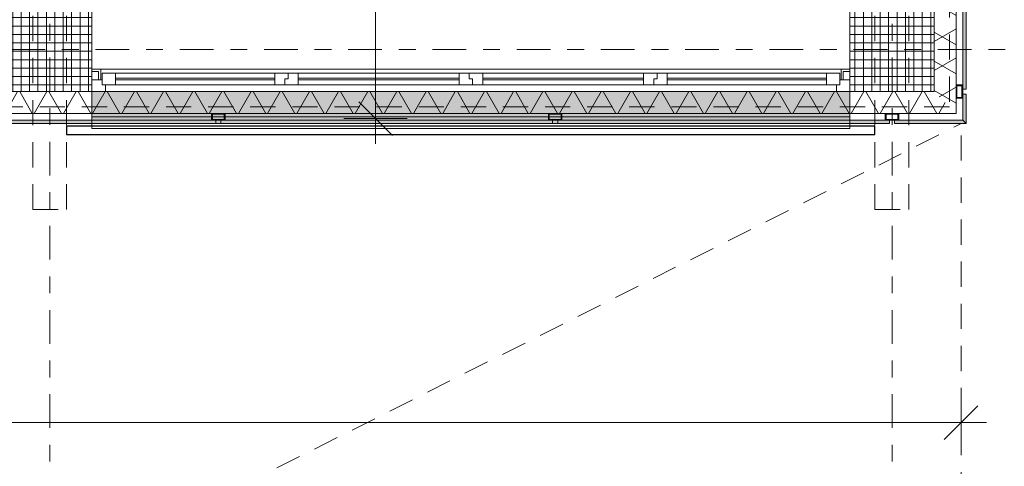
# Model space of a CAD drawing. Header units: metres. Extents: x -167 to 233, y -155 to 122.
# Tile 42 of 68: x 52.57 to 58.42, y 26.11 to 28.77. Entities that reach past the tile are written whole.
import ezdxf
from ezdxf.enums import TextEntityAlignment as Align

# ---------------------------------------------------------------- set-up
doc = ezdxf.new("R2010")
doc.units = ezdxf.units.M
doc.header["$MEASUREMENT"] = 0
for name, pattern in [('Raster', [0.4, 0.2, -0.1, 0, -0.1]), ('Strichlinie eng', [0.23, 0.15, -0.08]), ('Strichlinie_ eng', [0.23, 0.15, -0.08]), ('Untersicht', [0.2, 0.15, -0.05])]:
    doc.linetypes.add(name, pattern=pattern)
for name, color, linetype in [('09 Schraffuren', 7, 'Continuous'), ('10 Stütze', 7, 'Continuous'), ('10 Wand außen', 7, 'Continuous'), ('20 Decke', 7, 'Continuous'), ('20 Träger', 7, 'Continuous'), ('30 Dachstuhl', 7, 'Continuous'), ('40 Absturzsicherung', 7, 'Continuous'), ('50 Sanitäreinrichtung', 7, 'Continuous'), ('90 Achsraster', 7, 'Continuous'), ('94 Genehmigungsplanung Bemaßung', 7, 'Continuous')]:
    doc.layers.add(name, color=color, linetype=linetype)
doc.styles.add('ERSTELLTER_STIL_1', font='arial.ttf')
doc.styles.add('ERSTELLTER_STIL_2', font='arial.ttf')
doc.dimstyles.new('ERSTELLTER_STIL__1', dxfattribs={"dimtxt": 0.25, "dimasz": 0.19, "dimexe": 0.18, "dimexo": 0.1, "dimgap": 0, "dimtad": 1, "dimtih": 1, "dimtoh": 1, "dimzin": 0, "dimdsep": 46, "dimtxsty": 'ERSTELLTER_STIL_1', "dimblk": 'ARROWHEAD_6', "dimblk1": 'ARROWHEAD_6', "dimblk2": 'ARROWHEAD_6', "dimcen": 0.09, "dimclrd": 7, "dimclre": 7, "dimclrt": 7, "dimazin": 0, "dimtfac": 1, "dimtdec": 4, "dimtmove": 0, "dimatfit": 3, "dimfxl": 1, "dimtolj": 1, "dimtzin": 0, "dimarcsym": 0})
doc.dimstyles.new('ERSTELLTER_STIL__2', dxfattribs={"dimtxt": 0.25, "dimasz": 0.19, "dimexe": 0.18, "dimexo": 0.1, "dimgap": 0, "dimtad": 1, "dimzin": 0, "dimdsep": 46, "dimtxsty": 'ERSTELLTER_STIL_1', "dimblk": 'ARROWHEAD_6', "dimblk1": 'ARROWHEAD_6', "dimblk2": 'ARROWHEAD_6', "dimcen": 0.09, "dimclrd": 7, "dimclre": 7, "dimclrt": 7, "dimazin": 0, "dimtfac": 1, "dimtdec": 4, "dimtmove": 0, "dimatfit": 3, "dimfxl": 1, "dimtolj": 1, "dimtzin": 0, "dimarcsym": 0})
pattern_1 = [(60, (0, 0), (-0.1299038, 0.075), []), (120, (0, 0), (0.1299038, 0.075), [])]
pattern_2 = [(5, (27236.13209, 33357.27905), (-0.00784401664, 0.08965752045), [])]
pattern_3 = [(0, (27236.132094, 33357.27905), (0, 0.075), [0, -0.075])]
pattern_4 = [(0, (27236.132094, 33357.27905), (0, 0.05), []), (90, (27236.132094, 33357.27905), (-0.05, 0), [])]

# ---------------------------------------------------------------- blocks, each defined once
blk = doc.blocks.new('Rechteck Raster Kassetten Fassade - ACB_2')
at = {"layer": '50 Sanitäreinrichtung', "linetype": 'Continuous', "lineweight": 0, "true_color": 0x9e9e9e}
for points in [[(14.015, 0.19), (14.015, 0.17), (15.985, 0.17), (15.985, 0.19)], [(16.015, 0.19), (16.015, 0.17), (17.985, 0.17), (17.985, 0.19)], [(18.015, 0.19), (18.015, 0.17), (19.985, 0.17), (19.985, 0.19)], [(20.015, 0.19), (20.015, 0.17), (20.42, 0.17), (20.44, 0.19)]]:
    blk.add_hatch(color=253, dxfattribs=at).paths.add_polyline_path(points)
at = {"layer": '50 Sanitäreinrichtung', "linetype": 'Continuous', "lineweight": 18}
h = blk.add_hatch(dxfattribs=at)
h.set_pattern_fill('Dämmung__weich_0001', color=8, style=0, pattern_type=2)
h.set_pattern_definition(pattern_1)
h.paths.add_polyline_path([(0, 0), (20.25, 0), (20.38, 0.13), (0, 0.13)])
at = {"layer": '50 Sanitäreinrichtung', "linetype": 'Continuous', "lineweight": 0, "true_color": 0x9e9e9e}
h = blk.add_hatch(color=253, dxfattribs=at)
h.paths.add_polyline_path([(16.04, 0.13), (16.04, 0.17), (15.96, 0.17), (15.96, 0.13)])
h.paths.add_polyline_path([(15.965, 0.165), (16.035, 0.165), (16.035, 0.135), (15.965, 0.135)], flags=0)
h = blk.add_hatch(color=253, dxfattribs=at)
h.paths.add_polyline_path([(18.04, 0.13), (18.04, 0.17), (17.96, 0.17), (17.96, 0.13)])
h.paths.add_polyline_path([(17.965, 0.165), (18.035, 0.165), (18.035, 0.135), (17.965, 0.135)], flags=0)
h = blk.add_hatch(color=253, dxfattribs=at)
h.paths.add_polyline_path([(20.04, 0.13), (20.04, 0.17), (19.96, 0.17), (19.96, 0.13)])
h.paths.add_polyline_path([(19.965, 0.165), (20.035, 0.165), (20.035, 0.135), (19.965, 0.135)], flags=0)
at = {"layer": '50 Sanitäreinrichtung', "color": 251, "linetype": 'Continuous', "lineweight": 18, "true_color": 0x5f5f5f}
for p, q in [((15.985, 0.19), (14.015, 0.19)), ((15.985, 0.19), (14.015, 0.19)), ((19.75, 0.19), (15.25, 0.19)), ((15.25, 0), (15.25, 0.19)), ((15.985, 0.17), (15.985, 0.19)), ((15.985, 0.17), (15.985, 0.19)), ((17.985, 0.19), (16.015, 0.19)), ((16.015, 0.19), (16.015, 0.17)), ((17.985, 0.19), (16.015, 0.19)), ((16.015, 0.19), (16.015, 0.17)), ((17.985, 0.17), (17.985, 0.19)), ((17.985, 0.17), (17.985, 0.19)), ((19.985, 0.19), (18.015, 0.19)), ((18.015, 0.19), (18.015, 0.17)), ((19.985, 0.19), (18.015, 0.19)), ((18.015, 0.19), (18.015, 0.17)), ((19.75, 0), (19.75, 0.19)), ((19.985, 0.17), (19.985, 0.19)), ((19.985, 0.17), (19.985, 0.19)), ((20.44, 0.19), (20.015, 0.19)), ((20.015, 0.19), (20.015, 0.17)), ((20.44, 0.19), (20.015, 0.19)), ((20.015, 0.19), (20.015, 0.17)), ((20.42, 0.17), (20.44, 0.19)), ((20.42, 0.17), (20.44, 0.19)), ((20.38, 0.13), (0, 0.13)), ((14.015, 0.17), (15.985, 0.17)), ((14.015, 0.17), (15.985, 0.17)), ((16.04, 0.17), (15.96, 0.17)), ((15.96, 0.17), (15.96, 0.13)), ((16.04, 0.17), (15.96, 0.17)), ((15.96, 0.17), (15.96, 0.13)), ((16.04, 0.13), (15.96, 0.13)), ((16.04, 0.13), (15.96, 0.13)), ((15.965, 0.165), (15.965, 0.135)), ((16.035, 0.165), (15.965, 0.165)), ((15.965, 0.165), (15.965, 0.135)), ((16.035, 0.165), (15.965, 0.165)), ((16.035, 0.135), (15.965, 0.135)), ((16.035, 0.135), (15.965, 0.135)), ((16.015, 0.17), (17.985, 0.17)), ((16.015, 0.17), (17.985, 0.17)), ((16.035, 0.165), (16.035, 0.135)), ((16.035, 0.165), (16.035, 0.135)), ((16.04, 0.17), (16.04, 0.13)), ((16.04, 0.17), (16.04, 0.13)), ((18.04, 0.17), (17.96, 0.17)), ((17.96, 0.17), (17.96, 0.13)), ((18.04, 0.17), (17.96, 0.17)), ((17.96, 0.17), (17.96, 0.13)), ((18.04, 0.13), (17.96, 0.13)), ((18.04, 0.13), (17.96, 0.13)), ((17.965, 0.165), (17.965, 0.135)), ((18.035, 0.165), (17.965, 0.165)), ((17.965, 0.165), (17.965, 0.135)), ((18.035, 0.165), (17.965, 0.165)), ((18.035, 0.135), (17.965, 0.135)), ((18.035, 0.135), (17.965, 0.135)), ((18.015, 0.17), (19.985, 0.17)), ((18.015, 0.17), (19.985, 0.17)), ((18.035, 0.165), (18.035, 0.135)), ((18.035, 0.165), (18.035, 0.135)), ((18.04, 0.17), (18.04, 0.13)), ((18.04, 0.17), (18.04, 0.13)), ((20.04, 0.17), (19.96, 0.17)), ((19.96, 0.17), (19.96, 0.13)), ((20.04, 0.17), (19.96, 0.17)), ((19.96, 0.17), (19.96, 0.13)), ((20.04, 0.13), (19.96, 0.13)), ((20.04, 0.13), (19.96, 0.13)), ((19.965, 0.165), (19.965, 0.135)), ((20.035, 0.165), (19.965, 0.165)), ((19.965, 0.165), (19.965, 0.135)), ((20.035, 0.165), (19.965, 0.165)), ((20.035, 0.135), (19.965, 0.135)), ((20.035, 0.135), (19.965, 0.135)), ((20.015, 0.17), (20.42, 0.17)), ((20.015, 0.17), (20.42, 0.17)), ((20.035, 0.165), (20.035, 0.135)), ((20.035, 0.165), (20.035, 0.135)), ((20.04, 0.17), (20.04, 0.13)), ((20.04, 0.17), (20.04, 0.13)), ((0, 0), (20.25, 0)), ((15.25, 0), (19.75, 0))]:
    blk.add_line(p, q, dxfattribs=at)
at = {"layer": '50 Sanitäreinrichtung', "color": 251, "linetype": 'Strichlinie eng', "lineweight": 18, "true_color": 0x5f5f5f}
blk.add_line((20.34, 0.09), (0, 0.09), dxfattribs=at)
blk = doc.blocks.new('4-Flügelfenster 27')
at = {"layer": '10 Wand außen', "color": 7, "linetype": 'Continuous', "lineweight": 18}
for p, q in [((-2.25, 0.0625), (-2.1975, 0.0625)), ((-2.1975, 0), (-2.1975, 0.0625)), ((2.25, 0.0625), (2.1975, 0.0625)), ((2.1975, 0), (2.1975, 0.0625)), ((-2.25, 0), (-2.19, 0)), ((-2.25, -0.07), (-2.25, 0)), ((-2.25, -0.07), (-2.25, 0)), ((-2.19, -0.03), (-2.19, 0.04)), ((-2.19, 0.04), (-2.11, 0.04)), ((-2.19, 0), (-2.19, -0.03)), ((-2.11, 0.04), (-1.165, 0.04)), ((-2.11, 0.04), (-2.11, -0.03)), ((-2.11, 0.01), (-1.165, 0.01)), ((-1.165, -0.03), (-1.165, 0.04)), ((-1.165, 0.04), (-1.105, 0.04)), ((-1.105, 0.04), (-1.105, 0.005)), ((-1.105, 0.005), (-1.105, 0.04)), ((-1.105, 0.04), (-1.025, 0.04)), ((-1.105, 0.005), (-1.085, 0.005)), ((-1.085, 0.005), (-1.105, 0.005)), ((-1.085, 0.005), (-1.085, -0.03)), ((-1.085, -0.03), (-1.085, 0.005)), ((-1.025, 0.04), (-0.07, 0.04)), ((-1.025, 0.04), (-1.025, -0.03)), ((-1.025, 0.01), (-0.07, 0.01)), ((-0.07, -0.03), (-0.07, 0.04)), ((-0.07, 0.04), (0.01, 0.04)), ((0.01, 0.005), (-0.01, 0.005)), ((-0.01, 0.005), (-0.01, -0.03)), ((-0.01, -0.03), (-0.01, 0.005)), ((-0.01, 0.005), (0.01, 0.005)), ((0.01, 0.04), (0.01, 0.005)), ((0.01, 0.04), (0.07, 0.04)), ((0.01, 0.005), (0.01, 0.04)), ((0.07, 0.04), (1.025, 0.04)), ((0.07, 0.04), (0.07, -0.03)), ((0.07, 0.01), (1.025, 0.01)), ((1.025, -0.03), (1.025, 0.04)), ((1.025, 0.04), (1.085, 0.04)), ((1.085, 0.04), (1.085, 0.005)), ((1.085, 0.005), (1.085, 0.04)), ((1.085, 0.04), (1.165, 0.04)), ((1.085, 0.005), (1.105, 0.005)), ((1.105, 0.005), (1.085, 0.005)), ((1.105, 0.005), (1.105, -0.03)), ((1.105, -0.03), (1.105, 0.005)), ((1.165, 0.04), (2.11, 0.04)), ((1.165, 0.04), (1.165, -0.03)), ((1.165, 0.01), (2.11, 0.01)), ((2.11, -0.03), (2.11, 0.04)), ((2.11, 0.04), (2.19, 0.04)), ((2.19, 0.04), (2.19, -0.03)), ((2.19, -0.03), (2.19, 0)), ((2.19, 0), (2.25, 0)), ((2.25, -0.07), (2.25, 0)), ((2.25, -0.07), (2.25, 0)), ((-2.19, -0.03), (-2.17, -0.03)), ((-2.11, -0.03), (-2.19, -0.03)), ((-2.17, -0.03), (-2.17, -0.07)), ((-1.165, 0), (-2.11, 0)), ((-1.165, -0.03), (-2.11, -0.03)), ((-1.085, -0.03), (-1.165, -0.03)), ((-1.025, -0.03), (-1.085, -0.03)), ((-0.07, 0), (-1.025, 0)), ((-0.07, -0.03), (-1.025, -0.03)), ((-0.01, -0.03), (-0.07, -0.03)), ((0.07, -0.03), (-0.01, -0.03)), ((1.025, 0), (0.07, 0)), ((1.025, -0.03), (0.07, -0.03)), ((1.105, -0.03), (1.025, -0.03)), ((1.165, -0.03), (1.105, -0.03)), ((2.11, 0), (1.165, 0)), ((2.11, -0.03), (1.165, -0.03)), ((2.19, -0.03), (2.11, -0.03)), ((2.17, -0.07), (2.17, -0.03)), ((2.17, -0.03), (2.19, -0.03)), ((-2.17, -0.07), (-2.25, -0.07)), ((2.17, -0.07), (-2.17, -0.07)), ((2.25, -0.07), (2.17, -0.07))]:
    blk.add_line(p, q, dxfattribs=at)
at = {"layer": '10 Wand außen', "color": 7, "linetype": 'Continuous', "lineweight": 13}
for p, q in [((-2.1975, 0.0625), (2.1975, 0.0625)), ((-2.25, -0.07), (-2.25, -0.29)), ((-2.25, -0.07), (-2.25, -0.22)), ((2.25, -0.29), (2.25, -0.07)), ((2.25, -0.22), (2.25, -0.07)), ((-2.25, -0.22), (2.25, -0.22)), ((-2.25, -0.29), (2.25, -0.29))]:
    blk.add_line(p, q, dxfattribs=at)
at = {"layer": '10 Wand außen', "color": 7, "linetype": 'Strichlinie eng', "lineweight": 13}
blk.add_line((-2.25, -0.07), (2.25, -0.07), dxfattribs=at)
blk = doc.blocks.new('Standard-Rastermarker_139')
at = {"layer": '90 Achsraster', "color": 14, "linetype": 'Raster', "lineweight": 18, "true_color": 0xa80000}
blk.add_line((1, 0), (45.4427, 0), dxfattribs=at)
at = {"layer": '90 Achsraster', "color": 14, "lineweight": 18, "true_color": 0xa80000, "style": 'ERSTELLTER_STIL_2'}
for tag, p in [('AC_MarkerText_1_0', (-0.35, 0.15)), ('AC_MarkerText_1_1', (46.7927, 0.15))]:
    blk.add_attdef(tag, text='', height=0.3, dxfattribs=at).set_placement(p, align=Align.TOP_CENTER)
blk = doc.blocks.new('Standard-Rastermarker_138')
at = {"layer": '90 Achsraster', "color": 14, "linetype": 'Raster', "lineweight": 18, "true_color": 0xa80000}
blk.add_line((1, 0), (24.6809, 0), dxfattribs=at)
at = {"layer": '90 Achsraster', "color": 14, "lineweight": 18, "true_color": 0xa80000, "style": 'ERSTELLTER_STIL_2'}
for tag, p in [('AC_MarkerText_1_0', (-0.5686, -0.0686)), ('AC_MarkerText_1_1', (25.8123, -0.0686))]:
    blk.add_attdef(tag, text='', height=0.3, rotation=90, dxfattribs=at).set_placement(p, align=Align.TOP_CENTER)
blk = doc.blocks.new('Rechteck Raster Kassetten Fassade - ACB_3')
at = {"layer": '50 Sanitäreinrichtung', "linetype": 'Continuous', "lineweight": 0, "true_color": 0x9e9e9e}
for points in [[(-0.19, 0.19), (-0.17, 0.17), (-0.015, 0.17), (-0.015, 0.19)], [(0.015, 0.19), (0.015, 0.17), (1.985, 0.17), (1.985, 0.19)]]:
    blk.add_hatch(color=253, dxfattribs=at).paths.add_polyline_path(points)
at = {"layer": '50 Sanitäreinrichtung', "linetype": 'Continuous', "lineweight": 18}
h = blk.add_hatch(dxfattribs=at)
h.set_pattern_fill('Dämmung__weich_0001', color=8, style=0, pattern_type=2)
h.set_pattern_definition(pattern_1)
h.paths.add_polyline_path([(0, 0), (15.5, 0), (15.63, 0.13), (-0.13, 0.13)])
at = {"layer": '50 Sanitäreinrichtung', "linetype": 'Continuous', "lineweight": 0, "true_color": 0x9e9e9e}
h = blk.add_hatch(color=253, dxfattribs=at)
h.paths.add_polyline_path([(0.04, 0.13), (0.04, 0.17), (-0.04, 0.17), (-0.04, 0.13)])
h.paths.add_polyline_path([(-0.035, 0.165), (0.035, 0.165), (0.035, 0.135), (-0.035, 0.135)], flags=0)
at = {"layer": '50 Sanitäreinrichtung', "color": 251, "linetype": 'Continuous', "lineweight": 18, "true_color": 0x5f5f5f}
for p, q in [((-0.015, 0.19), (-0.19, 0.19)), ((-0.19, 0.19), (-0.17, 0.17)), ((-0.015, 0.19), (-0.19, 0.19)), ((-0.19, 0.19), (-0.17, 0.17)), ((-0.015, 0.17), (-0.015, 0.19)), ((-0.015, 0.17), (-0.015, 0.19)), ((1.985, 0.19), (0.015, 0.19)), ((0.015, 0.19), (0.015, 0.17)), ((1.985, 0.19), (0.015, 0.19)), ((0.015, 0.19), (0.015, 0.17)), ((-0.17, 0.17), (-0.015, 0.17)), ((-0.17, 0.17), (-0.015, 0.17)), ((15.63, 0.13), (-0.13, 0.13)), ((0.04, 0.17), (-0.04, 0.17)), ((-0.04, 0.17), (-0.04, 0.13)), ((0.04, 0.17), (-0.04, 0.17)), ((-0.04, 0.17), (-0.04, 0.13)), ((0.04, 0.13), (-0.04, 0.13)), ((0.04, 0.13), (-0.04, 0.13)), ((-0.035, 0.165), (-0.035, 0.135)), ((0.035, 0.165), (-0.035, 0.165)), ((-0.035, 0.165), (-0.035, 0.135)), ((0.035, 0.165), (-0.035, 0.165)), ((0.035, 0.135), (-0.035, 0.135)), ((0.035, 0.135), (-0.035, 0.135)), ((0.015, 0.17), (1.985, 0.17)), ((0.015, 0.17), (1.985, 0.17)), ((0.035, 0.165), (0.035, 0.135)), ((0.035, 0.165), (0.035, 0.135)), ((0.04, 0.17), (0.04, 0.13)), ((0.04, 0.17), (0.04, 0.13)), ((0, 0), (15.5, 0))]:
    blk.add_line(p, q, dxfattribs=at)
at = {"layer": '50 Sanitäreinrichtung', "color": 251, "linetype": 'Strichlinie eng', "lineweight": 18, "true_color": 0x5f5f5f}
blk.add_line((15.59, 0.09), (-0.09, 0.09), dxfattribs=at)
blk = doc.blocks.new('*D232', base_point=(27236.1321, 33357.279))
at = {"layer": '94 Genehmigungsplanung Bemaßung', "color": 7, "linetype": 'Continuous', "lineweight": 13}
for p, q in [((57.7525, 25.475), (57.7525, 25.85)), ((58.1625, 25.475), (58.1625, 25.85)), ((57.8525, 25.7625), (57.6525, 25.5625)), ((58.0625, 25.5625), (58.2625, 25.7625)), ((57.7525, 25.6625), (58.1625, 25.6625)), ((58.1625, 25.6625), (58.3125, 25.6625))]:
    blk.add_line(p, q, dxfattribs=at)
blk = doc.blocks.new('ARROWHEAD_6')
at = {"color": 0, "linetype": 'Continuous', "lineweight": 0}
for p, q in [((-0.5, -0.5), (0.5, 0.5)), ((0, 0), (-1, 0))]:
    blk.add_line(p, q, dxfattribs=at)
blk = doc.blocks.new('*D245', base_point=(27236.1321, 33357.279))
at = {"layer": '94 Genehmigungsplanung Bemaßung', "color": 7, "linetype": 'Continuous', "lineweight": 13}
for p, q in [((62.2525, 28.6897), (62.4525, 28.4897)), ((62.54, 28.5897), (62.165, 28.5897)), ((62.3525, 28.1797), (62.3525, 28.5897)), ((62.2525, 28.2797), (62.4525, 28.0797)), ((62.54, 28.1797), (62.165, 28.1797)), ((62.3525, 28.0297), (62.3525, 28.1797))]:
    blk.add_line(p, q, dxfattribs=at)
at = {"layer": '94 Genehmigungsplanung Bemaßung', "color": 7, "lineweight": 13, "insert": (62.3025, 27.6983), "char_height": 0.25, "attachment_point": 7, "rotation": 90, "style": 'ERSTELLTER_STIL_1'}
blk.add_mtext('\\A1;{\\pql;\\fArial|b0|i0|c0|p0;\\W1.000000;41}', dxfattribs=at)
blk = doc.blocks.new('*D249', base_point=(27236.1321, 33357.279))
at = {"layer": '94 Genehmigungsplanung Bemaßung', "color": 7, "linetype": 'Continuous', "lineweight": 13}
for p, q in [((54.7864, 43.7397), (54.5864, 43.9397)), ((54.8739, 43.8397), (54.4989, 43.8397)), ((54.6864, 28.1797), (54.6864, 43.8397)), ((54.5864, 28.2797), (54.7864, 28.0797)), ((54.8739, 28.1797), (54.4989, 28.1797)), ((54.6864, 28.0297), (54.6864, 28.1797))]:
    blk.add_line(p, q, dxfattribs=at)
at = {"layer": '94 Genehmigungsplanung Bemaßung', "color": 7, "lineweight": 13, "char_height": 0.25, "attachment_point": 7, "rotation": 90, "style": 'ERSTELLTER_STIL_1'}
for s, insert in [('\\A1;{\\pql;\\fArial|b0|i0|c0|p0;\\W1.000000;16}', (54.6364, 43.3583)), ('\\A1;{\\pql;\\fArial|b0|i0|c0|p0;\\W1.000000;15,66}', (54.6364, 35.39))]:
    blk.add_mtext(s, dxfattribs=dict(at, insert=insert))
blk = doc.blocks.new('*D251', base_point=(27236.1321, 33357.279))
at = {"layer": '94 Genehmigungsplanung Bemaßung', "color": 7, "linetype": 'Continuous', "lineweight": 13}
for p, q in [((63.0177, 43.9997), (63.0177, 44.1497)), ((63.1177, 43.8997), (62.9177, 44.0997)), ((63.2052, 43.9997), (62.8302, 43.9997)), ((63.0177, 28.1797), (63.0177, 43.9997)), ((62.9177, 28.2797), (63.1177, 28.0797)), ((63.2052, 28.1797), (62.8302, 28.1797)), ((63.0177, 28.0297), (63.0177, 28.1797))]:
    blk.add_line(p, q, dxfattribs=at)
at = {"layer": '94 Genehmigungsplanung Bemaßung', "color": 7, "lineweight": 13, "insert": (62.9677, 35.6607), "char_height": 0.25, "attachment_point": 7, "rotation": 90, "style": 'ERSTELLTER_STIL_1'}
blk.add_mtext('\\A1;{\\pql;\\fArial|b0|i0|c0|p0;\\W1.000000;15,82}', dxfattribs=at)
blk = doc.blocks.new('*D255', base_point=(27236.1321, 33357.279))
at = {"layer": '94 Genehmigungsplanung Bemaßung', "color": 7, "linetype": 'Continuous', "lineweight": 13}
for p, q in [((17.3411, 26.1863), (17.3411, 26.5613)), ((58.1625, 26.1863), (58.1625, 26.5613)), ((17.4411, 26.4738), (17.2411, 26.2738)), ((58.0625, 26.2738), (58.2625, 26.4738)), ((17.1911, 26.3738), (17.3411, 26.3738)), ((17.3411, 26.3738), (58.1625, 26.3738)), ((58.1625, 26.3738), (58.3125, 26.3738))]:
    blk.add_line(p, q, dxfattribs=at)
at = {"layer": '94 Genehmigungsplanung Bemaßung', "color": 7, "lineweight": 13, "insert": (37.3228, 26.4238), "char_height": 0.25, "attachment_point": 7, "style": 'ERSTELLTER_STIL_1'}
blk.add_mtext('\\A1;{\\pql;\\fArial|b0|i0|c0|p0;\\W1.000000;40,82}', dxfattribs=at)
blk = doc.blocks.new('*D263', base_point=(27236.1321, 33357.279))
at = {"layer": '94 Genehmigungsplanung Bemaßung', "color": 7, "linetype": 'Continuous', "lineweight": 13}
for p, q in [((17.3411, 24.7136), (17.3411, 25.0886)), ((58.1625, 24.7136), (58.1625, 25.0886)), ((17.4411, 25.0011), (17.2411, 24.8011)), ((58.0625, 24.8011), (58.2625, 25.0011)), ((17.1911, 24.9011), (17.3411, 24.9011)), ((17.3411, 24.9011), (58.1625, 24.9011)), ((58.1625, 24.9011), (58.3125, 24.9011))]:
    blk.add_line(p, q, dxfattribs=at)
at = {"layer": '94 Genehmigungsplanung Bemaßung', "color": 7, "lineweight": 13, "insert": (37.3228, 24.9511), "char_height": 0.25, "attachment_point": 7, "style": 'ERSTELLTER_STIL_1'}
blk.add_mtext('\\A1;{\\pql;\\fArial|b0|i0|c0|p0;\\W1.000000;40,82}', dxfattribs=at)

msp = doc.modelspace()

# ---------------------------------------------------------------- hatches: boundary and pattern name
at = {"layer": '09 Schraffuren', "linetype": 'Continuous', "lineweight": 18}
msp.add_hatch(color=255, dxfattribs=at).paths.add_polyline_path([(53.0025, 28.3397), (57.5011, 28.3397), (57.5011, 28.1497), (53.0025, 28.1497)])
at = {"layer": '10 Stütze', "linetype": 'Continuous', "lineweight": 18}
h = msp.add_hatch(dxfattribs=at)
h.set_pattern_fill('Beton__Fertigteil_Träger_1D', color=8, style=0, pattern_type=2)
h.set_pattern_definition(pattern_4)
h.paths.add_polyline_path([(52.5025, 28.8397), (52.5025, 28.3397), (53.0025, 28.3397), (53.0025, 28.8397)])
h = msp.add_hatch(dxfattribs=at)
h.set_pattern_fill('Beton__Fertigteil_Träger_1D', color=8, style=0, pattern_type=2)
h.set_pattern_definition(pattern_4)
h.paths.add_polyline_path([(57.5025, 28.3397), (58.0025, 28.3397), (58.0025, 28.8397), (57.5025, 28.8397)])
at = {"layer": '10 Wand außen', "linetype": 'Continuous', "lineweight": 13, "true_color": 0x000100}
h = msp.add_hatch(dxfattribs=at)
h.set_pattern_fill('Gipskarton_0001', color=98, style=0, pattern_type=2)
h.set_pattern_definition(pattern_3)
h.paths.add_polyline_path([(53.055, 28.4722), (53.0025, 28.4722), (53.0025, 28.4597), (53.0425, 28.4597), (53.0425, 28.4097), (53.055, 28.4097)])
h = msp.add_hatch(dxfattribs=at)
h.set_pattern_fill('Gipskarton_0001', color=98, style=0, pattern_type=2)
h.set_pattern_definition(pattern_3)
h.paths.add_polyline_path([(57.5025, 28.4722), (57.45, 28.4722), (57.45, 28.4097), (57.4625, 28.4097), (57.4625, 28.4597), (57.5025, 28.4597)])
h = msp.add_hatch(dxfattribs=at)
h.set_pattern_fill('Holz__Vollholz__Längshol_AA', color=98, style=0, pattern_type=2)
h.set_pattern_definition(pattern_2)
h.paths.add_polyline_path([(53.0425, 28.4597), (53.0025, 28.4597), (53.0025, 28.4197), (53.0025, 28.4097), (53.0425, 28.4097)])
h = msp.add_hatch(dxfattribs=at)
h.set_pattern_fill('Holz__Vollholz__Längshol_AA', color=98, style=0, pattern_type=2)
h.set_pattern_definition(pattern_2)
h.paths.add_polyline_path([(57.5025, 28.4597), (57.4625, 28.4597), (57.4625, 28.4097), (57.5025, 28.4097), (57.5025, 28.4197)])

# ---------------------------------------------------------------- linework, layer by layer
at = {"layer": '09 Schraffuren', "color": 7, "linetype": 'Continuous', "lineweight": 13, "flags": 128}
msp.add_lwpolyline([(53.0025, 28.3397), (57.5011, 28.3397), (57.5011, 28.1497), (53.0025, 28.1497)], close=True, dxfattribs=at)
at = {"layer": '10 Stütze', "color": 7, "linetype": 'Continuous', "lineweight": 13, "flags": 128}
for points in [[(52.5025, 28.8397), (52.5025, 28.3397), (53.0025, 28.3397), (53.0025, 28.8397)], [(57.5025, 28.3397), (58.0025, 28.3397), (58.0025, 28.8397), (57.5025, 28.8397)]]:
    msp.add_lwpolyline(points, close=True, dxfattribs=at)
at = {"layer": '10 Wand außen', "color": 7, "linetype": 'Continuous', "lineweight": 18}
for p, q in [((53.0025, 28.4722), (53.055, 28.4722)), ((53.055, 28.4097), (53.055, 28.4722)), ((57.45, 28.4097), (57.45, 28.4722)), ((57.5025, 28.4722), (57.45, 28.4722)), ((53.0025, 28.4597), (53.0425, 28.4597)), ((53.0025, 28.4197), (53.0025, 28.4097)), ((53.0025, 28.4097), (53.0425, 28.4097)), ((53.0025, 28.3397), (53.0025, 28.4097)), ((53.0425, 28.4597), (53.0425, 28.4097)), ((53.0425, 28.4097), (53.055, 28.4097)), ((57.4625, 28.4097), (57.45, 28.4097)), ((57.5025, 28.4597), (57.4625, 28.4597)), ((57.4625, 28.4597), (57.4625, 28.4097)), ((57.5025, 28.4097), (57.4625, 28.4097)), ((57.5025, 28.4197), (57.5025, 28.4097)), ((57.5025, 28.3397), (57.5025, 28.4097))]:
    msp.add_line(p, q, dxfattribs=at)
at = {"layer": '20 Decke', "color": 7, "linetype": 'Continuous', "lineweight": 13, "flags": 128}
msp.add_lwpolyline([(38.1011, 43.8397), (38.1011, 28.3397), (38.2411, 28.3397), (42.5011, 28.3397), (42.5011, 28.8397), (43.0011, 28.8397), (43.0011, 28.3397), (47.5011, 28.3397), (47.5011, 28.8397), (48.0011, 28.8397), (48.0011, 28.4722), (52.5025, 28.4722), (52.5025, 28.8397), (53.0025, 28.8397), (53.0025, 28.3397), (57.5025, 28.3397), (57.5025, 28.8397), (58.0025, 28.8397), (58.0025, 43.8397), (47.5011, 43.8397), (43.0011, 43.8397), (43.0011, 43.3397), (42.5011, 43.3397), (42.5011, 43.8397)], close=True, dxfattribs=at)
at = {"layer": '20 Träger', "color": 7, "linetype": 'Untersicht', "lineweight": 18}
for p, q in [((52.6511, 27.6397), (52.6511, 44.5397)), ((52.8511, 27.6397), (52.8511, 44.5397)), ((57.6511, 27.6397), (57.6511, 44.5397)), ((57.8511, 27.6397), (57.8511, 44.5397)), ((52.6511, 27.6397), (52.8511, 27.6397)), ((57.6511, 27.6397), (57.8511, 27.6397))]:
    msp.add_line(p, q, dxfattribs=at)
at = {"layer": '30 Dachstuhl', "color": 7, "linetype": 'Strichlinie_ eng', "lineweight": 13}
for p in [(48.2957, 23.1797), (58.1625, 23.1797)]:
    msp.add_line(p, (58.1625, 28.1497), dxfattribs=at)
at = {"layer": '40 Absturzsicherung', "color": 250, "linetype": 'Continuous', "lineweight": 25, "true_color": 0x191919, "flags": 128}
msp.add_lwpolyline([(57.6511, 28.0844), (57.6511, 28.1344), (52.8511, 28.1344), (52.8511, 28.0844)], close=True, dxfattribs=at)
at = {"layer": '40 Absturzsicherung', "color": 255, "linetype": 'Continuous', "lineweight": 18, "flags": 128}
msp.add_lwpolyline([(57.6511, 28.0844), (57.6511, 28.1344), (52.8511, 28.1344), (52.8511, 28.0844)], close=True, dxfattribs=at)

# ---------------------------------------------------------------- block references
at = {"layer": '10 Wand außen', "color": 7, "linetype": 'Continuous', "lineweight": 18, "xscale": -1}
msp.add_blockref('4-Flügelfenster 27', (55.2525, 28.4097), dxfattribs=at)
at = {"layer": '50 Sanitäreinrichtung', "color": 251, "linetype": 'Continuous', "lineweight": 18, "true_color": 0x5f5f5f, "xscale": -1}
for name, p, rotation in [('Rechteck Raster Kassetten Fassade - ACB_3', (58.0025, 28.3397), 270), ('Rechteck Raster Kassetten Fassade - ACB_2', (37.7525, 28.3397), 180)]:
    msp.add_blockref(name, p, dxfattribs=dict(at, rotation=rotation))
at = {"layer": '90 Achsraster', "color": 7, "linetype": 'Continuous', "lineweight": 18, "rotation": 270}
for p in [(52.7525, 47.5416), (57.7525, 47.5416)]:
    msp.add_blockref('Standard-Rastermarker_138', p, dxfattribs=at)
at = {"layer": '90 Achsraster', "color": 7, "linetype": 'Continuous', "lineweight": 18}
msp.add_blockref('Standard-Rastermarker_139', (13.5244, 28.5897), dxfattribs=at)

# ---------------------------------------------------------------- dimensions: what is measured, and where the dimension line sits
at = {"layer": '94 Genehmigungsplanung Bemaßung', "color": 7, "linetype": 'Continuous', "lineweight": 13}
for base, p1, p2, picture, middle in [((63.0177, 43.9997), (57.7672, 28.1797), (57.7672, 43.9997), '*D251', (62.8427, 36.0795)), ((54.6864, 43.8397), (58.1625, 28.1797), (57.5025, 43.8397), '*D249', (54.5114, 35.8088)), ((62.3525, 28.5897), (47.9568, 28.1797), (59.9671, 28.5897), '*D245', (62.1775, 27.8886))]:
    dim = msp.add_linear_dim(base=base, p1=p1, p2=p2, angle=90, dimstyle='ERSTELLTER_STIL__2', dxfattribs=at)
    dim.commit()
    dim.dimension.update_dxf_attribs({"geometry": picture, "text_midpoint": middle, "dimtype": 160, "text_rotation": 90})
for base, p1, picture, middle in [((58.1625, 26.3738), (17.3411, 28.1797), '*D255', (37.7416, 26.5488)), ((58.1625, 24.9011), (17.3411, 28.1797), '*D263', (37.7416, 25.0761)), ((58.1625, 25.6625), (57.7525, 21.5108), '*D232', (57.4614, 25.8375))]:
    dim = msp.add_linear_dim(base=base, p1=p1, p2=(58.1625, 28.1797), dimstyle='ERSTELLTER_STIL__1', dxfattribs=at)
    dim.commit()
    dim.dimension.update_dxf_attribs({"geometry": picture, "text_midpoint": middle, "dimtype": 160})

doc.saveas('drawing.dxf')
